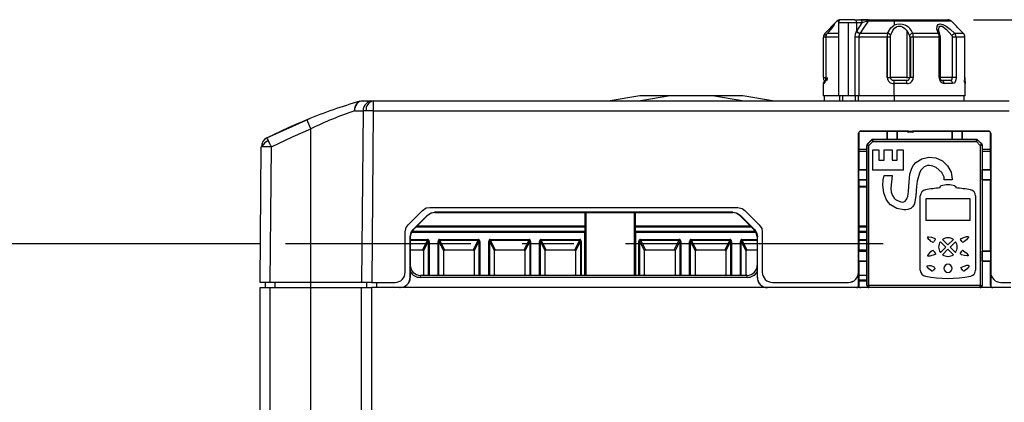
# Model space of a CAD drawing. Header units: millimetres. Extents: x 0 to 559, y 0 to 432.
# Tile 5 of 17: x 95 to 192, y 144 to 182. Entities that reach past the tile are written whole.
import ezdxf

# ---------------------------------------------------------------- set-up
doc = ezdxf.new("R2010")
doc.units = ezdxf.units.MM
doc.header["$LTSCALE"] = 2
doc.linetypes.add('CENTERX2', pattern=[20.32, 12.7, -2.54, 2.54, -2.54])
doc.layers.add('CENTER', color=40, linetype='CENTERX2')
doc.layers.add('DIMENSIONS', color=140, linetype='Continuous', lineweight=25)
doc.styles.add('SLDTEXTSTYLE0', font='TXT', dxfattribs={"width": 0.7})
doc.dimstyles.new('SLDDIMSTYLE0', dxfattribs={"dimtxt": 4.316016, "dimasz": 6.604, "dimexe": 0, "dimexo": 0.0625, "dimgap": 1.079004, "dimtad": 0, "dimtih": 1, "dimtoh": 1, "dimdec": 1, "dimrnd": 1e-09, "dimzin": 4, "dimdsep": 46, "dimtxsty": 'SLDTEXTSTYLE0', "dimsah": 1, "dimcen": 0.09, "dimadec": 0, "dimazin": 1, "dimtfac": 1, "dimtdec": 1, "dimtofl": 0, "dimtmove": 0, "dimatfit": 3, "dimfxl": 0, "dimfrac": 2, "dimtolj": 1, "dimtzin": 12, "dimarcsym": 0})
doc.dimstyles.new('SLDDIMSTYLE1', dxfattribs={"dimtxt": 4.316016, "dimasz": 6.604, "dimexe": 0, "dimexo": 0.0625, "dimgap": 1.079004, "dimtad": 0, "dimtih": 1, "dimtoh": 1, "dimdec": 1, "dimrnd": 1e-09, "dimzin": 12, "dimdsep": 46, "dimtxsty": 'SLDTEXTSTYLE0', "dimsah": 1, "dimcen": 0.09, "dimadec": 0, "dimazin": 3, "dimtfac": 1, "dimtdec": 1, "dimtofl": 0, "dimtmove": 0, "dimatfit": 3, "dimfxl": 0, "dimfrac": 2, "dimtolj": 1, "dimtzin": 12, "dimarcsym": 0})

# ---------------------------------------------------------------- blocks, each defined once
blk = doc.blocks.new('_D')
at = {"layer": 'DIMENSIONS'}
for p, q in [((188.804, 181.726), (244.843, 181.726)), ((238.493, 181.726), (238.493, 135.552)), ((232.081, 127.726), (230.631, 127.726)), ((230.631, 127.726), (230.631, 120.866)), ((244.906, 127.726), (246.355, 127.726)), ((246.355, 127.726), (246.355, 120.866)), ((230.631, 120.866), (232.081, 120.866)), ((246.355, 120.866), (244.906, 120.866)), ((238.493, 73.726), (238.493, 119.9)), ((206.011, 73.726), (244.843, 73.726))]:
    blk.add_line(p, q, dxfattribs=at)
for points in [[(238.493, 181.726), (237.477, 175.122), (239.509, 175.122)], [(238.493, 73.726), (239.509, 80.33), (237.477, 80.33)]]:
    blk.add_solid(points, dxfattribs=at)
at = {"layer": 'DIMENSIONS', "char_height": 4.2333, "attachment_point": 1, "style": 'SLDTEXTSTYLE0'}
for s, insert in [('108.0', (230.285, 134.149)), ('4.25', (232.081, 126.323))]:
    blk.add_mtext(s, dxfattribs=dict(at, insert=insert))
blk = doc.blocks.new('_D_3')
at = {"layer": 'DIMENSIONS'}
for p, q in [((118.427, 159.632), (74.771, 159.632)), ((81.121, 159.632), (81.121, 124.505)), ((74.709, 116.679), (73.259, 116.679)), ((73.259, 116.679), (73.259, 109.82)), ((87.534, 116.679), (88.983, 116.679)), ((88.983, 116.679), (88.983, 109.82)), ((73.259, 109.82), (74.709, 109.82)), ((88.983, 109.82), (87.534, 109.82)), ((81.121, 73.726), (81.121, 108.853)), ((115.827, 73.726), (74.771, 73.726))]:
    blk.add_line(p, q, dxfattribs=at)
for points in [[(81.121, 159.632), (80.105, 153.028), (82.137, 153.028)], [(81.121, 73.726), (82.137, 80.33), (80.105, 80.33)]]:
    blk.add_solid(points, dxfattribs=at)
at = {"layer": 'DIMENSIONS', "char_height": 4.2333, "attachment_point": 1, "style": 'SLDTEXTSTYLE0'}
for s, insert in [('85.9', (74.709, 123.102)), ('3.38', (74.709, 115.277))]:
    blk.add_mtext(s, dxfattribs=dict(at, insert=insert))

msp = doc.modelspace()

# ---------------------------------------------------------------- linework, layer by layer
for p, q in [((175.325, 181.579), (174.918, 181.173)), ((175.514, 181.579), (175.325, 181.579)), ((177.045, 181.726), (175.772, 181.726)), ((177.045, 181.726), (177.593, 181.726)), ((180.971, 181.579), (178.39, 181.579)), ((180.971, 181.726), (180.971, 181.579)), ((180.971, 181.726), (186.264, 181.726)), ((180.971, 181.579), (180.971, 181.188)), ((186.618, 181.579), (180.971, 181.579)), ((187.024, 181.173), (186.618, 181.579)), ((175.472, 181.426), (175.472, 174.226)), ((176.472, 181.426), (175.472, 181.426)), ((177.282, 181.426), (176.472, 181.426)), ((176.472, 174.226), (176.472, 181.426)), ((177.282, 180.622), (177.282, 181.426)), ((177.822, 181.426), (177.282, 181.426)), ((177.285, 180.606), (177.822, 181.426)), ((182.224, 180.652), (182.479, 180.16)), ((182.224, 180.652), (182.224, 176.026)), ((185.469, 180.282), (185.334, 180.742)), ((174.005, 176.026), (174.005, 180.019)), ((174.233, 180.019), (174.005, 180.019)), ((174.218, 180.019), (174.218, 176.026)), ((174.229, 180.019), (174.219, 180.019)), ((174.229, 180.019), (174.229, 176.026)), ((175.472, 180.019), (174.229, 180.019)), ((175.472, 180.372), (174.368, 180.372)), ((177.138, 174.226), (177.138, 180.019)), ((177.487, 180.019), (177.138, 180.019)), ((177.487, 180.019), (177.487, 174.226)), ((180.289, 180.019), (177.487, 180.019)), ((180.313, 180.372), (177.606, 180.372)), ((180.289, 176.026), (180.289, 180.019)), ((180.318, 180.019), (180.289, 180.019)), ((180.609, 180.019), (180.318, 180.019)), ((180.318, 176.026), (180.318, 180.019)), ((180.609, 176.026), (180.609, 180.019)), ((182.58, 180.019), (182.498, 180.019)), ((182.498, 180.019), (182.498, 176.026)), ((182.854, 180.019), (182.58, 180.019)), ((182.58, 180.019), (182.58, 176.026)), ((185.329, 180.372), (182.805, 180.372)), ((182.854, 180.019), (182.854, 176.026)), ((185.415, 180.019), (182.854, 180.019)), ((185.415, 176.026), (185.415, 180.019)), ((185.415, 180.019), (185.52, 180.019)), ((185.524, 176.026), (185.524, 180.019)), ((186.699, 180.019), (186.699, 176.026)), ((187.07, 180.019), (186.699, 180.019)), ((187.793, 180.372), (186.937, 180.372)), ((187.07, 180.019), (187.07, 176.026)), ((187.938, 180.019), (187.07, 180.019)), ((187.938, 176.026), (187.938, 180.019)), ((182.224, 176.026), (180.609, 176.026)), ((180.94, 175.705), (180.806, 175.748)), ((180.937, 175.704), (180.937, 175.726)), ((180.971, 175.726), (180.937, 175.726)), ((180.971, 175.426), (180.971, 175.726)), ((182.169, 175.726), (180.971, 175.726)), ((182.188, 175.704), (182.169, 175.726)), ((182.3, 175.748), (182.185, 175.705)), ((182.224, 176.026), (182.498, 176.026)), ((182.498, 176.026), (182.58, 176.026)), ((186.699, 176.026), (185.524, 176.026)), ((185.762, 175.704), (185.685, 175.726)), ((186.479, 175.726), (185.685, 175.726)), ((186.569, 175.704), (186.479, 175.726)), ((186.57, 175.723), (186.568, 175.705)), ((173.971, 175.426), (173.971, 174.226)), ((174.084, 175.426), (173.971, 175.426)), ((180.971, 175.426), (180.936, 175.426)), ((180.971, 174.226), (180.971, 175.426)), ((182.222, 175.426), (180.971, 175.426)), ((186.726, 175.426), (185.896, 175.426)), ((187.971, 174.226), (187.971, 175.426)), ((128.337, 173.688), (128.609, 173.726)), ((128.609, 173.726), (129.623, 173.726)), ((129.623, 173.726), (129.623, 172.735)), ((129.623, 173.726), (192.319, 173.726)), ((155.89, 174.212), (152.971, 173.726)), ((158.89, 174.212), (155.971, 173.726)), ((159.054, 174.226), (156.054, 174.226)), ((162.889, 174.226), (159.054, 174.226)), ((165.889, 174.226), (162.889, 174.226)), ((165.971, 173.726), (163.053, 174.212)), ((168.971, 173.726), (166.053, 174.212)), ((175.472, 174.226), (173.971, 174.226)), ((174.071, 174.226), (174.071, 173.726)), ((176.472, 174.226), (175.472, 174.226)), ((175.572, 174.226), (175.572, 173.726)), ((175.893, 173.726), (175.893, 174.226)), ((177.138, 174.226), (176.472, 174.226)), ((177.487, 174.226), (177.138, 174.226)), ((177.154, 173.726), (177.154, 174.226)), ((177.409, 174.226), (177.409, 173.726)), ((180.971, 174.226), (177.487, 174.226)), ((187.971, 174.226), (180.971, 174.226)), ((180.971, 174.226), (180.971, 173.726)), ((187.871, 173.726), (187.871, 174.226)), ((119.136, 170.073), (123.314, 171.956)), ((127.774, 172.735), (128.623, 172.735)), ((128.623, 172.735), (128.476, 155.826)), ((129.623, 172.735), (129.476, 155.826)), ((129.623, 172.735), (192.319, 172.735)), ((177.454, 156.826), (177.455, 170.542)), ((177.455, 170.542), (177.473, 170.525)), ((177.473, 170.525), (177.472, 166.922)), ((177.655, 170.742), (190.288, 170.742)), ((177.673, 170.725), (177.655, 170.742)), ((180.275, 170.725), (177.673, 170.725)), ((178.716, 169.864), (178.333, 169.481)), ((178.346, 169.469), (178.729, 169.852)), ((178.716, 169.864), (178.729, 169.852)), ((178.729, 169.852), (178.87, 169.71)), ((178.857, 169.923), (178.87, 169.91)), ((180.275, 169.923), (178.857, 169.923)), ((178.87, 169.91), (178.87, 169.713)), ((178.87, 169.91), (189.073, 169.91)), ((180.284, 170.739), (180.275, 170.729)), ((180.275, 170.729), (180.275, 169.923)), ((180.275, 169.923), (180.284, 169.913)), ((181.258, 170.739), (180.284, 170.739)), ((180.284, 169.913), (180.284, 170.739)), ((181.258, 169.913), (180.284, 169.913)), ((181.268, 170.729), (181.258, 170.739)), ((181.258, 170.739), (181.258, 169.913)), ((181.258, 169.913), (181.268, 169.923)), ((181.268, 169.923), (181.268, 170.729)), ((182.374, 170.725), (181.268, 170.725)), ((186.675, 169.923), (181.268, 169.923)), ((182.374, 170.645), (182.374, 170.725)), ((182.768, 170.645), (182.374, 170.645)), ((182.769, 170.725), (182.768, 170.645)), ((186.675, 170.725), (182.769, 170.725)), ((186.684, 170.739), (186.675, 170.729)), ((186.675, 170.729), (186.675, 169.923)), ((186.675, 169.923), (186.684, 169.913)), ((187.658, 170.739), (186.684, 170.739)), ((186.684, 169.913), (186.684, 170.739)), ((187.658, 169.913), (186.684, 169.913)), ((187.668, 170.729), (187.658, 170.739)), ((187.658, 170.739), (187.658, 169.913)), ((187.658, 169.913), (187.668, 169.923)), ((187.668, 169.923), (187.668, 170.729)), ((190.27, 170.725), (187.668, 170.725)), ((189.085, 169.923), (187.668, 169.923)), ((189.073, 169.91), (189.085, 169.923)), ((189.073, 169.713), (189.073, 169.91)), ((189.073, 169.71), (189.214, 169.852)), ((189.214, 169.852), (189.227, 169.864)), ((189.214, 169.852), (189.597, 169.469)), ((189.61, 169.481), (189.227, 169.864)), ((190.288, 170.742), (190.27, 170.725)), ((190.47, 170.525), (190.488, 170.542)), ((190.47, 166.922), (190.47, 170.525)), ((190.488, 170.542), (190.489, 156.826)), ((118.476, 155.826), (118.592, 169.192)), ((119.476, 155.826), (119.592, 169.192)), ((178.275, 168.925), (177.472, 168.925)), ((178.287, 169.327), (178.275, 169.34)), ((178.275, 169.34), (178.275, 166.922)), ((178.287, 155.526), (178.287, 169.327)), ((178.485, 169.327), (178.287, 169.327)), ((178.346, 169.469), (178.333, 169.481)), ((178.487, 169.327), (178.346, 169.469)), ((178.487, 169.327), (178.485, 169.327)), ((178.87, 169.71), (178.487, 169.327)), ((178.487, 155.526), (178.487, 169.327)), ((178.87, 169.713), (178.87, 169.71)), ((178.87, 169.71), (189.073, 169.71)), ((178.871, 168.884), (179.471, 168.884)), ((178.871, 166.884), (178.871, 168.884)), ((179.471, 168.884), (179.471, 167.884)), ((179.971, 168.884), (180.771, 168.884)), ((179.971, 167.884), (179.971, 168.884)), ((180.771, 168.884), (180.771, 167.884)), ((181.271, 168.884), (181.871, 168.884)), ((181.271, 167.884), (181.271, 168.884)), ((181.871, 168.884), (181.871, 166.884)), ((189.073, 169.71), (189.073, 169.713)), ((189.456, 169.327), (189.073, 169.71)), ((189.597, 169.469), (189.456, 169.327)), ((189.456, 169.327), (189.456, 155.526)), ((189.458, 169.327), (189.456, 169.327)), ((189.656, 169.327), (189.458, 169.327)), ((189.61, 169.481), (189.597, 169.469)), ((189.668, 169.34), (189.656, 169.327)), ((189.656, 169.327), (189.656, 155.526)), ((189.668, 166.922), (189.668, 169.34)), ((190.47, 168.925), (189.668, 168.925)), ((178.275, 168.726), (177.472, 168.726)), ((190.47, 168.726), (189.668, 168.726)), ((179.471, 167.884), (179.971, 167.884)), ((180.771, 167.884), (181.271, 167.884)), ((177.468, 166.922), (177.458, 166.913)), ((177.458, 166.913), (177.458, 165.939)), ((177.458, 166.913), (178.284, 166.913)), ((178.275, 166.922), (177.468, 166.922)), ((178.284, 166.913), (178.275, 166.922)), ((178.284, 166.913), (178.284, 165.939)), ((181.871, 166.884), (178.871, 166.884)), ((179.971, 166.384), (180.771, 166.384)), ((180.771, 166.384), (180.635, 165.107)), ((185.893, 165.932), (185.901, 166.022)), ((186.696, 166.019), (186.693, 165.932)), ((189.668, 166.922), (189.658, 166.913)), ((189.658, 165.939), (189.658, 166.913)), ((189.658, 166.913), (190.484, 166.913)), ((190.475, 166.922), (189.668, 166.922)), ((190.484, 166.913), (190.475, 166.922)), ((190.484, 165.939), (190.484, 166.913)), ((177.458, 165.939), (177.468, 165.929)), ((178.284, 165.939), (177.458, 165.939)), ((177.468, 165.929), (178.275, 165.929)), ((177.472, 165.929), (177.472, 158.922)), ((177.472, 165.326), (178.275, 165.326)), ((177.472, 165.238), (178.275, 165.238)), ((178.275, 165.929), (178.284, 165.939)), ((178.275, 165.929), (178.275, 158.922)), ((185.505, 165.143), (185.505, 165.285)), ((185.582, 165.288), (185.582, 165.355)), ((186.693, 165.932), (185.893, 165.932)), ((186.964, 165.354), (186.964, 165.288)), ((187.041, 165.285), (187.041, 165.143)), ((189.658, 165.939), (189.668, 165.929)), ((190.484, 165.939), (189.658, 165.939)), ((189.667, 158.922), (189.668, 165.929)), ((189.668, 165.929), (190.475, 165.929)), ((190.471, 158.922), (190.471, 165.929)), ((190.475, 165.929), (190.484, 165.939)), ((183.547, 157.024), (183.547, 164.371)), ((184.083, 164.063), (184.083, 161.941)), ((188.459, 161.941), (188.459, 164.063)), ((188.998, 164.372), (188.999, 157.023)), ((135.186, 163.226), (165.557, 163.226)), ((133.064, 161.519), (134.479, 162.933)), ((134.965, 162.446), (133.551, 161.032)), ((133.565, 161.018), (134.979, 162.432)), ((134.979, 162.432), (134.965, 162.446)), ((165.07, 162.739), (135.673, 162.739)), ((135.686, 162.725), (135.673, 162.739)), ((135.686, 162.725), (165.057, 162.725)), ((150.471, 162.725), (150.471, 161.379)), ((150.571, 162.725), (150.571, 161.367)), ((155.371, 161.367), (155.371, 162.725)), ((155.471, 161.379), (155.471, 162.725)), ((165.07, 162.739), (165.057, 162.725)), ((165.777, 162.446), (165.764, 162.432)), ((165.764, 162.432), (167.178, 161.018)), ((167.192, 161.032), (165.777, 162.446)), ((166.264, 162.933), (167.678, 161.519)), ((133.848, 161.302), (150.471, 161.302)), ((150.471, 161.379), (133.925, 161.379)), ((150.471, 161.379), (150.471, 161.302)), ((150.471, 161.302), (150.471, 160.853)), ((150.571, 161.367), (150.571, 161.212)), ((150.571, 161.212), (150.571, 160.764)), ((155.371, 161.212), (155.371, 161.367)), ((155.371, 160.764), (155.371, 161.212)), ((155.471, 161.302), (155.471, 161.379)), ((166.817, 161.379), (155.471, 161.379)), ((155.471, 160.853), (155.471, 161.302)), ((155.471, 161.302), (166.894, 161.302)), ((178.275, 161.379), (177.472, 161.379)), ((177.472, 161.302), (178.275, 161.302)), ((132.771, 156.826), (132.771, 160.811)), ((133.258, 160.325), (133.258, 156.326)), ((133.258, 160.325), (133.272, 160.311)), ((133.271, 156.326), (133.272, 160.311)), ((150.471, 160.764), (133.403, 160.764)), ((150.471, 160.853), (133.46, 160.853)), ((133.551, 161.032), (133.565, 161.018)), ((150.471, 160.764), (150.471, 160.853)), ((150.571, 160.764), (150.471, 160.764)), ((150.471, 156.526), (150.471, 160.764)), ((150.571, 160.764), (150.571, 156.526)), ((155.371, 156.526), (155.371, 160.764)), ((155.471, 160.764), (155.371, 160.764)), ((155.471, 160.853), (155.471, 160.764)), ((167.294, 160.853), (155.471, 160.853)), ((155.471, 160.764), (155.471, 156.526)), ((167.357, 160.764), (155.471, 160.764)), ((167.178, 161.018), (167.192, 161.032)), ((167.471, 160.311), (167.484, 160.325)), ((167.471, 160.311), (167.471, 156.326)), ((167.484, 156.326), (167.484, 160.325)), ((167.971, 160.811), (167.971, 156.826)), ((178.275, 160.853), (177.472, 160.853)), ((178.275, 160.764), (177.472, 160.764)), ((187.504, 160.139), (187.565, 160.166)), ((187.504, 160.139), (187.523, 160.053)), ((133.272, 160.067), (134.98, 160.067)), ((133.272, 159.997), (134.98, 159.997)), ((134.495, 159.026), (134.98, 159.997)), ((135.044, 159.874), (134.571, 158.929)), ((135.044, 159.874), (135.044, 156.526)), ((135.133, 159.874), (135.133, 156.526)), ((136.01, 159.874), (136.099, 159.874)), ((136.01, 156.526), (136.01, 159.874)), ((136.571, 158.929), (136.099, 159.874)), ((136.099, 156.526), (136.099, 159.874)), ((136.162, 160.067), (139.98, 160.067)), ((136.162, 159.997), (139.98, 159.997)), ((136.162, 159.997), (136.648, 159.026)), ((139.495, 159.026), (139.98, 159.997)), ((140.044, 159.874), (139.571, 158.929)), ((140.044, 159.874), (140.044, 156.526)), ((140.133, 159.874), (140.133, 156.526)), ((141.01, 159.874), (141.099, 159.874)), ((141.01, 156.526), (141.01, 159.874)), ((141.571, 158.929), (141.099, 159.874)), ((141.099, 156.526), (141.099, 159.874)), ((141.162, 160.067), (144.98, 160.067)), ((141.162, 159.997), (144.98, 159.997)), ((141.162, 159.997), (141.648, 159.026)), ((144.495, 159.026), (144.98, 159.997)), ((145.044, 159.874), (144.571, 158.929)), ((145.044, 159.874), (145.044, 156.526)), ((145.133, 159.874), (145.133, 156.526)), ((146.01, 159.874), (146.099, 159.874)), ((146.01, 156.526), (146.01, 159.874)), ((146.571, 158.929), (146.099, 159.874)), ((146.099, 156.526), (146.099, 159.874)), ((146.162, 160.067), (149.98, 160.067)), ((146.162, 159.997), (149.98, 159.997)), ((146.162, 159.997), (146.648, 159.026)), ((149.495, 159.026), (149.98, 159.997)), ((150.044, 159.874), (149.571, 158.929)), ((150.044, 159.874), (150.044, 156.526)), ((150.133, 159.874), (150.133, 156.526)), ((155.81, 159.874), (155.899, 159.874)), ((155.81, 156.526), (155.81, 159.874)), ((156.371, 158.929), (155.899, 159.874)), ((155.899, 156.526), (155.899, 159.874)), ((155.962, 160.067), (159.78, 160.067)), ((155.962, 159.997), (159.78, 159.997)), ((155.962, 159.997), (156.448, 159.026)), ((159.295, 159.026), (159.78, 159.997)), ((159.844, 159.874), (159.371, 158.929)), ((159.844, 159.874), (159.844, 156.526)), ((159.933, 159.874), (159.933, 156.526)), ((160.81, 159.874), (160.899, 159.874)), ((160.81, 156.526), (160.81, 159.874)), ((161.371, 158.929), (160.899, 159.874)), ((160.899, 156.526), (160.899, 159.874)), ((160.962, 160.067), (164.78, 160.067)), ((160.962, 159.997), (164.78, 159.997)), ((160.962, 159.997), (161.448, 159.026)), ((164.295, 159.026), (164.78, 159.997)), ((164.844, 159.874), (164.371, 158.929)), ((164.844, 159.874), (164.844, 156.526)), ((164.933, 159.874), (164.933, 156.526)), ((165.81, 159.874), (165.899, 159.874)), ((165.81, 156.526), (165.81, 159.874)), ((166.371, 158.929), (165.899, 159.874)), ((165.899, 156.526), (165.899, 159.874)), ((165.962, 160.067), (167.471, 160.067)), ((165.962, 159.997), (166.448, 159.026)), ((165.962, 159.997), (167.471, 159.997)), ((177.472, 160.067), (178.275, 160.067)), ((177.472, 159.997), (178.275, 159.997)), ((186.059, 159.311), (185.524, 159.846)), ((185.524, 158.776), (186.059, 159.311)), ((185.736, 160.058), (186.271, 159.523)), ((186.271, 159.523), (186.806, 160.058)), ((187.019, 159.846), (186.483, 159.311)), ((186.483, 159.311), (187.019, 158.776)), ((187.671, 159.839), (187.523, 160.053)), ((133.272, 159.026), (134.495, 159.026)), ((134.571, 158.929), (134.571, 156.615)), ((136.571, 156.615), (136.571, 158.929)), ((136.648, 159.026), (139.495, 159.026)), ((139.571, 158.929), (139.571, 156.615)), ((141.571, 156.615), (141.571, 158.929)), ((141.648, 159.026), (144.495, 159.026)), ((144.571, 158.929), (144.571, 156.615)), ((146.571, 156.615), (146.571, 158.929)), ((146.648, 159.026), (149.495, 159.026)), ((149.571, 158.929), (149.571, 156.615)), ((156.371, 156.615), (156.371, 158.929)), ((156.448, 159.026), (159.295, 159.026)), ((159.371, 158.929), (159.371, 156.615)), ((161.371, 156.615), (161.371, 158.929)), ((161.448, 159.026), (164.295, 159.026)), ((164.371, 158.929), (164.371, 156.615)), ((166.371, 156.615), (166.371, 158.929)), ((166.448, 159.026), (167.471, 159.026)), ((177.467, 158.922), (177.458, 158.913)), ((177.458, 158.913), (177.458, 157.939)), ((177.458, 158.913), (178.284, 158.913)), ((178.275, 158.922), (177.467, 158.922)), ((177.472, 159.026), (178.275, 159.026)), ((178.284, 158.913), (178.275, 158.922)), ((178.284, 158.913), (178.284, 157.939)), ((185.061, 158.623), (185, 158.596)), ((185.061, 158.623), (185.042, 158.709)), ((186.271, 159.099), (185.736, 158.563)), ((186.806, 158.563), (186.271, 159.099)), ((187.5, 158.709), (187.485, 158.642)), ((187.5, 158.709), (187.649, 158.923)), ((189.667, 158.922), (189.658, 158.913)), ((189.658, 157.939), (189.658, 158.913)), ((189.658, 158.913), (190.484, 158.913)), ((190.475, 158.922), (189.667, 158.922)), ((190.484, 158.913), (190.475, 158.922)), ((190.484, 157.939), (190.484, 158.913)), ((177.458, 157.939), (177.467, 157.93)), ((178.284, 157.939), (177.458, 157.939)), ((177.467, 157.93), (178.276, 157.93)), ((177.472, 157.93), (177.471, 155.526)), ((178.276, 157.93), (178.284, 157.939)), ((178.276, 157.93), (178.276, 155.526)), ((187.554, 157.306), (187.615, 157.333)), ((187.554, 157.306), (187.573, 157.22)), ((189.667, 157.93), (189.658, 157.939)), ((190.484, 157.939), (189.658, 157.939)), ((189.667, 155.526), (189.667, 157.93)), ((189.667, 157.93), (190.476, 157.93)), ((190.471, 155.526), (190.471, 157.93)), ((190.476, 157.93), (190.484, 157.939)), ((133.271, 156.326), (133.258, 156.326)), ((134.271, 156.328), (134.271, 156.526)), ((166.471, 156.526), (134.271, 156.526)), ((166.471, 156.328), (134.271, 156.328)), ((134.571, 156.615), (134.661, 156.526)), ((136.482, 156.526), (136.571, 156.615)), ((139.571, 156.615), (139.661, 156.526)), ((141.482, 156.526), (141.571, 156.615)), ((144.571, 156.615), (144.661, 156.526)), ((146.482, 156.526), (146.571, 156.615)), ((149.571, 156.615), (149.661, 156.526)), ((156.282, 156.526), (156.371, 156.615)), ((159.371, 156.615), (159.461, 156.526)), ((161.282, 156.526), (161.371, 156.615)), ((164.371, 156.615), (164.461, 156.526)), ((166.282, 156.526), (166.371, 156.615)), ((166.471, 156.328), (166.471, 156.526)), ((167.484, 156.326), (167.471, 156.326)), ((177.458, 156.826), (177.454, 156.826)), ((177.458, 155.526), (177.458, 156.826)), ((178.276, 156.526), (177.471, 156.526)), ((187.721, 157.006), (187.573, 157.22)), ((190.489, 156.826), (190.484, 156.826)), ((190.484, 156.826), (190.484, 155.526)), ((118.471, 79.726), (118.471, 155.326)), ((118.471, 155.326), (119.471, 155.326)), ((119.476, 155.826), (118.476, 155.826)), ((118.971, 155.826), (118.971, 155.326)), ((119.471, 155.326), (123.471, 155.326)), ((119.471, 79.726), (119.471, 155.326)), ((123.471, 155.826), (119.476, 155.826)), ((119.971, 155.326), (119.971, 155.826)), ((128.476, 155.826), (123.471, 155.826)), ((123.471, 155.326), (123.471, 155.826)), ((123.471, 79.726), (123.471, 155.326)), ((123.471, 155.326), (128.471, 155.326)), ((128.471, 79.726), (128.471, 155.326)), ((128.471, 155.326), (129.471, 155.326)), ((129.476, 155.826), (128.476, 155.826)), ((128.971, 155.826), (128.971, 155.326)), ((129.471, 79.726), (129.471, 155.326)), ((192.471, 155.326), (129.471, 155.326)), ((129.476, 155.826), (131.771, 155.826)), ((129.971, 155.326), (129.971, 155.826)), ((168.971, 155.826), (176.454, 155.826)), ((176.454, 155.826), (176.458, 155.826)), ((177.471, 155.526), (177.458, 155.526)), ((178.276, 156.053), (177.471, 156.053)), ((178.276, 155.964), (177.471, 155.964)), ((178.276, 155.526), (178.287, 155.526)), ((178.287, 155.526), (178.487, 155.526)), ((189.456, 155.526), (178.487, 155.526)), ((178.487, 155.526), (178.487, 155.524)), ((178.487, 155.524), (178.487, 155.326)), ((189.456, 155.526), (189.596, 155.526)), ((189.456, 155.326), (189.456, 155.526)), ((189.596, 155.526), (189.656, 155.526)), ((189.656, 155.526), (189.667, 155.526)), ((190.484, 155.526), (190.471, 155.526)), ((191.484, 155.826), (191.489, 155.826)), ((191.489, 155.826), (192.467, 155.826))]:
    msp.add_line(p, q)
at = {"flags": 128}
for points in [[(177.593, 181.726), (177.874, 181.726), (178.165, 181.726), (178.376, 181.726), (178.551, 181.726)], [(178.39, 181.579), (177.977, 180.946), (177.622, 180.399)], [(178.551, 181.726), (179.768, 181.726), (180.349, 181.726), (180.971, 181.726)], [(174.15, 180.372), (174.558, 180.796), (174.84, 181.093), (175.01, 181.261), (175.082, 181.314), (175.069, 181.261), (174.96, 181.092), (174.733, 180.796), (174.368, 180.372)], [(177.138, 180.019), (177.173, 180.323), (177.264, 180.584)], [(177.264, 180.584), (177.274, 180.606), (177.282, 180.622)], [(177.282, 180.622), (177.283, 180.613), (177.285, 180.606)], [(180.313, 180.372), (180.626, 180.925), (180.971, 181.188)], [(180.621, 180.16), (180.821, 180.66), (180.992, 180.877), (181.221, 181.039), (181.359, 181.087), (181.5, 181.102), (181.642, 181.084), (181.784, 181.035), (182.029, 180.87), (182.224, 180.652)], [(185.329, 180.372), (185.187, 180.796), (185.196, 181.092), (185.312, 181.261), (185.501, 181.314), (185.754, 181.261), (186.084, 181.092), (186.485, 180.795), (186.937, 180.372)], [(185.354, 180.673), (185.334, 180.771), (185.393, 181.004), (185.467, 181.077), (185.568, 181.102), (185.691, 181.077), (185.837, 181.004), (186.127, 180.771), (186.656, 180.16), (186.656, 180.16)], [(174.253, 180.188), (174.206, 180.242), (174.157, 180.315), (174.142, 180.354), (174.15, 180.372)], [(174.368, 180.372), (174.342, 180.345), (174.344, 180.339)], [(177.622, 180.399), (177.613, 180.384), (177.606, 180.372)], [(180.609, 180.019), (180.613, 180.104), (180.621, 180.16)], [(182.479, 180.16), (182.494, 180.086), (182.498, 180.019)], [(185.457, 180.294), (185.449, 180.315), (185.397, 180.354), (185.329, 180.372)], [(186.656, 180.16), (186.69, 180.086), (186.699, 180.019)], [(174.003, 176.031), (174.007, 175.925), (174.017, 175.843), (174.037, 175.785), (174.067, 175.749), (174.069, 175.749)], [(174.005, 176.026), (174.013, 176.026), (174.059, 176.026), (174.135, 176.026), (174.233, 176.026)], [(174.229, 176.026), (174.22, 176.026), (174.225, 176.026)], [(174.374, 175.748), (174.374, 175.742), (174.379, 175.726)], [(180.289, 176.026), (180.305, 176.026), (180.318, 176.026)], [(180.318, 176.026), (180.416, 176.026), (180.503, 176.026), (180.57, 176.026), (180.609, 176.026)], [(180.937, 175.726), (180.823, 175.742), (180.809, 175.748)], [(182.298, 175.747), (182.286, 175.742), (182.169, 175.726)], [(182.854, 176.026), (182.776, 176.026), (182.695, 176.026), (182.58, 176.026)], [(185.415, 176.026), (185.484, 176.026), (185.52, 176.026), (185.52, 176.026)], [(185.764, 175.705), (185.69, 175.708), (185.649, 175.73), (185.61, 175.768), (185.575, 175.818), (185.547, 175.881), (185.529, 175.952), (185.523, 176.03)], [(185.896, 175.426), (185.88, 175.541), (185.834, 175.638), (185.765, 175.703), (185.762, 175.704)], [(186.573, 175.747), (186.566, 175.742), (186.479, 175.726)], [(187.07, 176.026), (186.992, 176.026), (186.88, 176.026), (186.785, 176.026), (186.699, 176.026)], [(187.07, 176.026), (187.047, 175.802), (186.98, 175.608), (186.871, 175.475), (186.726, 175.426)], [(187.874, 175.749), (187.876, 175.749), (187.905, 175.785), (187.925, 175.843), (187.936, 175.925), (187.939, 176.031)], [(128.337, 173.688), (128.138, 173.595), (127.965, 173.432)], [(119.136, 170.073), (121.334, 171.132), (123.095, 171.887)], [(119.592, 169.192), (121.746, 170.229), (123.471, 170.97)], [(123.471, 155.826), (123.471, 164.306), (123.471, 170.97)], [(119.136, 170.073), (119.178, 169.995), (119.271, 169.816)], [(178.857, 169.923), (178.772, 169.903), (178.716, 169.864)], [(189.227, 169.864), (189.153, 169.911), (189.085, 169.923)], [(118.686, 169.194), (118.616, 169.193), (118.592, 169.192)], [(178.333, 169.481), (178.286, 169.407), (178.275, 169.34)], [(189.668, 169.34), (189.649, 169.425), (189.61, 169.481)], [(180.635, 165.107), (180.678, 164.718), (180.793, 164.391), (180.982, 164.127), (181.104, 164.018), (181.244, 163.925), (181.629, 163.767), (181.792, 163.752), (181.935, 163.779), (182.057, 163.849), (182.16, 163.962), (182.217, 164.06), (182.266, 164.177), (182.305, 164.314), (182.374, 164.812), (182.438, 165.72), (182.528, 166.496), (182.704, 167.086), (182.875, 167.389), (183.099, 167.646), (183.706, 168.02), (184.389, 168.172), (185.09, 168.097), (185.72, 167.812), (186.237, 167.323), (186.58, 166.704), (186.695, 166.019)], [(185.9, 166.022), (185.888, 166.109), (185.881, 166.199), (185.867, 166.265), (185.651, 166.678), (185.115, 167.141), (184.776, 167.293), (184.442, 167.353), (184.262, 167.344), (184.094, 167.299), (183.938, 167.22), (183.793, 167.105), (183.606, 166.879), (183.451, 166.589), (183.237, 165.819), (183.18, 165.299), (183.118, 164.402), (182.963, 163.582), (182.814, 163.308), (182.616, 163.124), (182.318, 163.009), (182.134, 162.984), (181.928, 162.98), (181.233, 163.121), (180.619, 163.476), (180.377, 163.729), (180.177, 164.032), (179.941, 164.665), (179.863, 165.408)], [(179.863, 165.408), (179.9, 165.957), (179.971, 166.384)], [(188.459, 164.063), (186.009, 164.061), (184.083, 164.063)], [(134.479, 162.933), (134.848, 163.167), (135.186, 163.226)], [(165.557, 163.226), (165.983, 163.13), (166.264, 162.933)], [(134.965, 162.446), (135.334, 162.68), (135.673, 162.739)], [(135.686, 162.725), (135.26, 162.63), (134.979, 162.432)], [(165.764, 162.432), (165.395, 162.666), (165.057, 162.725)], [(165.07, 162.739), (165.496, 162.643), (165.777, 162.446)], [(132.771, 160.811), (132.867, 161.238), (133.064, 161.519)], [(167.678, 161.519), (167.912, 161.15), (167.971, 160.811)], [(188.459, 161.941), (186.009, 161.94), (184.083, 161.941)], [(133.258, 160.325), (133.354, 160.751), (133.551, 161.032)], [(133.565, 161.018), (133.331, 160.649), (133.272, 160.311)], [(167.471, 160.311), (167.376, 160.737), (167.178, 161.018)], [(167.192, 161.032), (167.426, 160.663), (167.484, 160.325)], [(184.238, 160.28), (184.244, 160.29), (184.251, 160.298), (184.275, 160.311), (184.355, 160.322), (184.643, 160.278), (184.926, 160.19), (184.992, 160.147), (185.007, 160.126), (185.01, 160.115), (185.009, 160.105)], [(187.565, 160.166), (188.093, 160.351), (188.173, 160.359), (188.233, 160.351), (188.254, 160.342), (188.271, 160.328), (188.283, 160.311), (188.289, 160.29)], [(188.311, 160.277), (188.104, 160.016), (187.839, 159.816)], [(134.98, 160.067), (134.98, 160.057), (134.98, 160.048), (134.98, 160.038), (134.98, 160.029), (134.98, 160.02), (134.98, 160.012), (134.98, 160.004), (134.98, 159.997)], [(134.98, 159.997), (134.999, 159.997), (135.016, 159.992), (135.03, 159.98), (135.039, 159.963), (135.047, 159.921), (135.044, 159.874)], [(135.133, 159.874), (135.119, 159.874), (135.106, 159.874), (135.093, 159.874), (135.081, 159.874), (135.069, 159.874), (135.059, 159.874), (135.051, 159.874), (135.044, 159.874)], [(136.099, 159.874), (136.096, 159.921), (136.104, 159.963), (136.113, 159.98), (136.127, 159.992), (136.144, 159.997), (136.162, 159.997)], [(136.162, 159.997), (136.162, 160.004), (136.162, 160.012), (136.162, 160.02), (136.162, 160.029), (136.162, 160.038), (136.162, 160.048), (136.162, 160.057), (136.162, 160.067)], [(139.98, 160.067), (139.98, 160.057), (139.98, 160.048), (139.98, 160.038), (139.98, 160.029), (139.98, 160.02), (139.98, 160.012), (139.98, 160.004), (139.98, 159.997)], [(139.98, 159.997), (139.999, 159.997), (140.016, 159.992), (140.03, 159.98), (140.039, 159.963), (140.047, 159.921), (140.044, 159.874)], [(140.133, 159.874), (140.119, 159.874), (140.106, 159.874), (140.093, 159.874), (140.081, 159.874), (140.069, 159.874), (140.059, 159.874), (140.051, 159.874), (140.044, 159.874)], [(141.099, 159.874), (141.096, 159.921), (141.104, 159.963), (141.113, 159.98), (141.127, 159.992), (141.144, 159.997), (141.162, 159.997)], [(141.162, 160.067), (141.162, 160.057), (141.162, 160.048), (141.162, 160.038), (141.162, 160.029), (141.162, 160.02), (141.162, 160.012), (141.162, 160.004), (141.162, 159.997)], [(144.98, 160.067), (144.98, 160.057), (144.98, 160.048), (144.98, 160.038), (144.98, 160.029), (144.98, 160.02), (144.98, 160.012), (144.98, 160.004), (144.98, 159.997)], [(144.98, 159.997), (144.999, 159.997), (145.016, 159.992), (145.03, 159.98), (145.039, 159.963), (145.047, 159.921), (145.044, 159.874)], [(145.133, 159.874), (145.119, 159.874), (145.106, 159.874), (145.093, 159.874), (145.081, 159.874), (145.069, 159.874), (145.059, 159.874), (145.051, 159.874), (145.044, 159.874)], [(146.099, 159.874), (146.096, 159.921), (146.104, 159.963), (146.113, 159.98), (146.127, 159.992), (146.144, 159.997), (146.162, 159.997)], [(146.162, 160.067), (146.162, 160.057), (146.162, 160.048), (146.162, 160.038), (146.162, 160.029), (146.162, 160.02), (146.162, 160.012), (146.162, 160.004), (146.162, 159.997)], [(149.98, 160.067), (149.98, 160.057), (149.98, 160.048), (149.98, 160.038), (149.98, 160.029), (149.98, 160.02), (149.98, 160.012), (149.98, 160.004), (149.98, 159.997)], [(149.98, 159.997), (149.999, 159.997), (150.016, 159.992), (150.03, 159.98), (150.039, 159.963), (150.047, 159.921), (150.044, 159.874)], [(150.133, 159.874), (150.119, 159.874), (150.106, 159.874), (150.093, 159.874), (150.081, 159.874), (150.069, 159.874), (150.059, 159.874), (150.051, 159.874), (150.044, 159.874)], [(155.899, 159.874), (155.896, 159.921), (155.904, 159.963), (155.913, 159.98), (155.927, 159.992), (155.944, 159.997), (155.962, 159.997)], [(155.962, 160.067), (155.962, 160.057), (155.962, 160.048), (155.962, 160.038), (155.962, 160.029), (155.962, 160.02), (155.962, 160.012), (155.962, 160.004), (155.962, 159.997)], [(159.78, 160.067), (159.78, 160.057), (159.78, 160.048), (159.78, 160.038), (159.78, 160.029), (159.78, 160.02), (159.78, 160.012), (159.78, 160.004), (159.78, 159.997)], [(159.78, 159.997), (159.799, 159.997), (159.816, 159.992), (159.83, 159.98), (159.839, 159.963), (159.847, 159.921), (159.844, 159.874)], [(159.933, 159.874), (159.919, 159.874), (159.906, 159.874), (159.893, 159.874), (159.881, 159.874), (159.869, 159.874), (159.859, 159.874), (159.851, 159.874), (159.844, 159.874)], [(160.899, 159.874), (160.896, 159.921), (160.904, 159.963), (160.913, 159.98), (160.927, 159.992), (160.944, 159.997), (160.962, 159.997)], [(160.962, 160.067), (160.962, 160.057), (160.962, 160.048), (160.962, 160.038), (160.962, 160.029), (160.962, 160.02), (160.962, 160.012), (160.962, 160.004), (160.962, 159.997)], [(164.78, 160.067), (164.78, 160.057), (164.78, 160.048), (164.78, 160.038), (164.78, 160.029), (164.78, 160.02), (164.78, 160.012), (164.78, 160.004), (164.78, 159.997)], [(164.78, 159.997), (164.799, 159.997), (164.816, 159.992), (164.83, 159.98), (164.839, 159.963), (164.847, 159.921), (164.844, 159.874)], [(164.933, 159.874), (164.919, 159.874), (164.906, 159.874), (164.893, 159.874), (164.881, 159.874), (164.869, 159.874), (164.859, 159.874), (164.851, 159.874), (164.844, 159.874)], [(165.899, 159.874), (165.896, 159.921), (165.904, 159.963), (165.913, 159.98), (165.927, 159.992), (165.944, 159.997), (165.962, 159.997)], [(165.962, 159.997), (165.962, 160.004), (165.962, 160.012), (165.962, 160.02), (165.962, 160.029), (165.962, 160.038), (165.962, 160.048), (165.962, 160.057), (165.962, 160.067)], [(185, 158.596), (184.472, 158.411), (184.392, 158.403), (184.332, 158.411), (184.31, 158.42), (184.294, 158.434), (184.282, 158.451), (184.276, 158.472)], [(188.282, 158.482), (188.277, 158.472), (188.269, 158.464), (188.246, 158.451), (188.167, 158.441), (187.885, 158.483), (187.611, 158.562), (187.542, 158.599), (187.524, 158.617), (187.519, 158.626), (187.517, 158.634)], [(187.817, 158.946), (188.081, 158.746), (188.288, 158.486)], [(184.654, 156.983), (184.389, 157.183), (184.182, 157.443)], [(184.995, 157.278), (184.922, 157.133), (184.822, 157.006)], [(187.615, 157.333), (188.143, 157.518), (188.223, 157.526), (188.283, 157.518), (188.305, 157.509), (188.321, 157.495), (188.333, 157.478), (188.339, 157.457)], [(188.361, 157.444), (188.154, 157.183), (187.889, 156.983)]]:
    msp.add_lwpolyline(points, dxfattribs=at)
for centre, radius, start, end in [((175.678, 181.226), 0.5, 90, 134.99998), ((175.772, 181.426), 0.3, 90, 180), ((177.007, 181.452), 0.276, 354.5384, 82.15509), ((177.552, 181.457), 0.272, 353.45927, 81.44803), ((178.296, 172.828), 8.898, 89.35897, 94.01349), ((179.428, 176.619), 5.067, 101.81572, 108.46654), ((178.589, 181.522), 0.207, 100.42145, 164.00473), ((186.264, 181.226), 0.5, 45.00002, 90), ((177.663, 180.846), 0.477, 213.25925, 263.10367), ((177.69, 180.887), 0.493, 214.75038, 262.05836), ((181.496, 179.901), 1.391, 19.82834, 112.17778), ((-104.97, -100.841), 405.945, 43.84719, 44.00383), ((174.508, 180.019), 0.504, 135.43971, 180.01918), ((174.493, 180.022), 0.477, 136.79239, 180.64879), ((174.708, 180.024), 0.484, 138.9497, 180.85301), ((174.746, 180.02), 0.517, 137.0912, 180.15264), ((178.105, 180.008), 0.617, 143.85433, 179.0199), ((182.374, 180.054), 2.086, 171.22309, 180.96749), ((180.298, 180.021), 0.352, 23.33668, 87.6329), ((182.836, 179.968), 0.405, 94.40449, 151.71261), ((181.742, 180.045), 1.112, 358.6381, 17.11367), ((184.682, 180.029), 0.733, 359.2008, 27.93333), ((184.88, 180.021), 0.643, 359.61405, 25.4281), ((187.268, 179.641), 0.802, 114.32773, 139.7054), ((186.547, 180.024), 0.523, 359.38873, 41.68477), ((187.434, 180.019), 0.504, 359.98082, 44.56029), ((174.271, 175.426), 0.3, 90, 180), ((173.438, 175.9), 0.801, 323.74163, 9.06252), ((174.359, 175.443), 0.275, 108.11267, 183.51972), ((174.472, 175.99), 0.253, 170.83782, 226.90697), ((171.172, 176.161), 3.229, 352.65146, 357.59332), ((180.907, 176.044), 0.619, 181.68339, 272.63253), ((180.901, 176.025), 0.292, 179.80946, 251.58039), ((201.639, 175.492), 20.704, 179.41086, 180.18202), ((181.598, 175.49), 0.628, 354.11726, 19.96176), ((182.244, 176.035), 0.609, 267.90224, 359.17841), ((182.208, 176.023), 0.29, 288.0626, 0.51309), ((185.967, 175.975), 0.554, 174.7908, 262.64945), ((186.457, 175.457), 0.271, 353.28798, 65.67052), ((186.413, 175.987), 0.288, 303.57333, 7.82643), ((192.576, 175.982), 4.638, 179.46129, 186.89016), ((187.717, 175.443), 0.255, 356.17136, 56.2095), ((128.625, 172.953), 0.773, 91.1426, 141.33543), ((129.623, 172.726), 1, 90, 179.5), ((129.797, 172.854), 0.889, 101.28312, 187.52008), ((156.054, 173.226), 1, 90, 99.46232), ((159.054, 173.226), 1, 90, 99.46232), ((162.889, 173.226), 1, 80.53768, 90), ((165.889, 173.226), 1, 80.53768, 90), ((141.109, 128.349), 47.102, 105.76093, 112.52272), ((128.78, 172.834), 1.011, 143.74622, 185.65181), ((128.878, 172.74), 1.104, 140.90647, 180.25927), ((128.02, 173.079), 0.357, 89.74094, 98.84818), ((47.565, 140.338), 81.854, 21.97621, 22.67053), ((139.575, 137.833), 36.843, 108.68195, 115.91889), ((128.831, 167.782), 4.957, 89.01377, 92.40012), ((128.831, 86.882), 85.856, 89.4712, 89.94306), ((119.592, 169.183), 1, 117.12476, 179.5), ((177.655, 170.542), 0.2, 89.99801, 179.99326), ((177.673, 170.525), 0.2, 89.99763, 179.99365), ((178.87, 169.71), 0.2, 112.50271, 135.00005), ((178.87, 169.71), 0.2, 90.00452, 112.50278), ((168.958, 165.659), 10.709, 22.24429, 23.30212), ((182.365, 170.815), 0.17, 212.17196, 273.04494), ((182.781, 170.818), 0.173, 265.9405, 327.29316), ((189.073, 169.71), 0.2, 67.49722, 89.99548), ((198.985, 165.659), 10.709, 156.69788, 157.75571), ((189.073, 169.71), 0.2, 44.99995, 67.49729), ((190.27, 170.525), 0.2, 0.00674, 90.00199), ((190.288, 170.542), 0.2, 0.00635, 90.00237), ((119.777, 168.754), 1.176, 115.47511, 158.00675), ((118.954, 108.815), 60.38, 89.39431, 90.25397), ((-46.266, 84.255), 186.341, 27.11706, 27.33291), ((178.487, 169.327), 0.2, 157.49722, 179.99548), ((178.487, 169.327), 0.2, 134.99995, 157.49729), ((182.538, 179.239), 10.709, 246.69788, 247.75571), ((185.404, 179.239), 10.709, 292.24429, 293.30212), ((189.456, 169.327), 0.2, 22.50271, 45.00005), ((189.456, 169.327), 0.2, 0.00452, 22.50278), ((186.279, 154.026), 11.144, 93.98111, 101.57677), ((186.326, 148.232), 17.073, 92.49827, 92.7562), ((186.271, 163.001), 2.452, 73.59569, 106.32953), ((186.22, 148.232), 17.073, 87.2438, 87.50173), ((186.267, 154.026), 11.144, 78.42325, 86.01955), ((184.125, 164.371), 0.578, 98.22998, 179.9952), ((188.421, 164.371), 0.578, 0.07251, 81.77068), ((150.496, 161.168), 0.212, 69.2004, 96.65849), ((150.476, 161.207), 0.0952, 3.36762, 93.01175), ((155.447, 161.168), 0.212, 83.34151, 110.7996), ((155.466, 161.207), 0.0952, 86.98825, 176.63238), ((150.476, 160.758), 0.0952, 3.36762, 93.01175), ((155.466, 160.758), 0.0952, 86.98825, 176.63238), ((185.365, 160.966), 1.327, 211.34344, 240.09285), ((186.271, 159.31), 0.919, 54.39784, 125.60216), ((134.963, 159.897), 0.171, 352.33413, 84.32297), ((136.175, 159.9), 0.167, 94.22956, 189.11282), ((139.963, 159.897), 0.171, 352.33413, 84.32322), ((141.175, 159.9), 0.167, 94.22956, 189.11282), ((144.963, 159.897), 0.171, 352.33413, 84.32297), ((146.175, 159.9), 0.167, 94.22956, 189.11282), ((149.963, 159.897), 0.171, 352.33413, 84.32297), ((155.975, 159.9), 0.167, 94.22956, 189.11282), ((159.763, 159.897), 0.171, 352.33413, 84.32297), ((160.975, 159.9), 0.167, 94.22956, 189.11282), ((164.763, 159.897), 0.171, 352.33413, 84.32297), ((165.975, 159.9), 0.167, 94.22956, 189.11282), ((184.773, 159.936), 0.138, 240.08203, 315.77256), ((184.301, 160.393), 0.795, 315.82621, 337.8214), ((186.271, 159.311), 0.919, 144.38859, 215.61195), ((186.272, 159.311), 0.919, 360, 35.61147), ((186.272, 159.311), 0.919, 324.38805, 360), ((187.77, 159.936), 0.138, 224.18344, 299.91797), ((134.489, 158.942), 0.0837, 350.87053, 85.78705), ((136.656, 158.941), 0.085, 95.22331, 188.11905), ((139.489, 158.942), 0.0837, 350.8705, 85.7874), ((141.656, 158.941), 0.085, 95.22331, 188.11905), ((144.489, 158.942), 0.0837, 350.87053, 85.78705), ((146.656, 158.941), 0.085, 95.22332, 188.11905), ((149.489, 158.942), 0.0837, 350.8705, 85.7874), ((156.456, 158.941), 0.085, 95.22331, 188.11905), ((159.289, 158.942), 0.0837, 350.8705, 85.7874), ((161.456, 158.941), 0.085, 95.22332, 188.11905), ((164.289, 158.942), 0.0837, 350.87053, 85.78705), ((166.456, 158.941), 0.085, 95.22331, 188.11905), ((185.388, 157.796), 1.327, 119.90766, 148.69879), ((184.795, 158.826), 0.138, 44.18344, 119.91797), ((184.327, 158.371), 0.79, 25.30025, 44.21605), ((186.271, 159.311), 0.919, 234.39784, 305.60216), ((187.748, 158.826), 0.138, 60.08203, 135.81657), ((134.271, 157.526), 1, 180, 270), ((166.471, 157.526), 1, 270, 360), ((184.418, 156.59), 0.887, 52.07899, 105.04656), ((186.271, 157.214), 0.407, 0, 180), ((131.771, 156.826), 1, 270, 0), ((132.258, 156.326), 1, 269.99901, 359.99881), ((132.271, 156.326), 1, 269.99954, 359.99391), ((134.235, 157.425), 1.098, 208.67055, 271.89772), ((134.485, 156.613), 0.0868, 268.26047, 1.73953), ((136.658, 156.613), 0.0868, 178.26047, 271.73951), ((139.485, 156.613), 0.0868, 268.26047, 1.73953), ((141.658, 156.613), 0.0868, 178.26057, 271.73952), ((144.485, 156.613), 0.0868, 268.26047, 1.73953), ((146.658, 156.613), 0.0868, 178.26057, 271.73952), ((149.485, 156.613), 0.0868, 268.26047, 1.73953), ((156.458, 156.613), 0.0868, 178.26057, 271.73952), ((159.285, 156.613), 0.0868, 268.26047, 1.73953), ((161.458, 156.613), 0.0868, 178.26057, 271.73952), ((164.285, 156.613), 0.0868, 268.26047, 1.73953), ((166.458, 156.613), 0.0868, 178.26047, 271.73951), ((166.511, 157.413), 1.086, 267.89403, 332.10183), ((168.471, 156.326), 1, 180.00628, 270.00027), ((168.484, 156.326), 1, 180.00099, 270.00119), ((168.971, 156.826), 1, 180, 270), ((176.454, 156.826), 1, 269.99973, 359.99372), ((176.458, 156.826), 1, 269.99881, 359.99901), ((184.125, 157.024), 0.578, 180.00412, 261.76955), ((186.277, 167.357), 11.131, 258.41858, 281.51667), ((184.723, 157.103), 0.138, 240.08203, 315.77256), ((186.271, 157.214), 0.407, 180, 0), ((187.82, 157.103), 0.138, 224.18344, 299.91797), ((186.276, 167.383), 11.156, 281.49346, 281.69417), ((188.421, 157.024), 0.578, 281.67153, 359.94765), ((191.484, 156.826), 1, 180.00119, 270.00099), ((191.489, 156.826), 1, 180.00609, 270.00046), ((177.258, 155.526), 0.2, 270, 360), ((177.271, 155.526), 0.2, 269.99954, 359.99391), ((177.671, 155.526), 0.2, 179.99675, 270.00325), ((178.476, 155.526), 0.2, 180.00628, 270.00027), ((178.487, 155.526), 0.2, 179.99981, 224.99865), ((172.687, 161.255), 8.154, 313.947, 315.34373), ((178.487, 155.526), 0.2, 224.99865, 269.99981), ((189.42, 155.501), 0.178, 281.58205, 8.12573), ((189.456, 155.526), 0.2, 270.00109, 0.00109), ((189.467, 155.526), 0.2, 269.99954, 359.99391), ((190.671, 155.526), 0.2, 180.00628, 270.00027), ((190.684, 155.526), 0.2, 180, 270)]:
    msp.add_arc(centre, radius, start, end)
at = {"layer": 'CENTER'}
msp.add_line((179.876, 159.632), (120.967, 159.632), dxfattribs=at)

# ---------------------------------------------------------------- dimensions: what is measured, and where the dimension line sits
at = {"layer": 'DIMENSIONS'}
for base, p1, p2, dimstyle, picture, middle in [((238.493, 73.726), (186.264, 181.726), (203.471, 73.726), 'SLDDIMSTYLE0', '_D', (238.493, 127.726)), ((81.121, 73.726), (120.967, 159.632), (118.367, 73.726), 'SLDDIMSTYLE1', '_D_3', (81.121, 116.679))]:
    dim = msp.add_linear_dim(base=base, p1=p1, p2=p2, angle=90, dimstyle=dimstyle, dxfattribs=at)
    dim.commit()
    dim.dimension.update_dxf_attribs({"geometry": picture, "text_midpoint": middle, "dimtype": 160})

doc.saveas('drawing.dxf')
